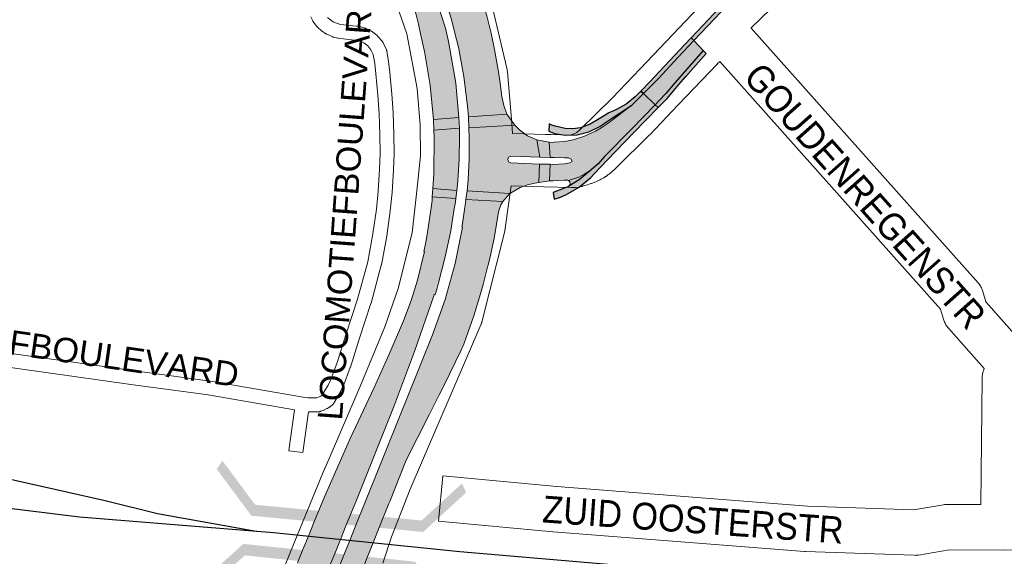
# Paper-space layout 'Layout1' of a CAD drawing. Header units: metres. Extents: x 123097 to 144122, y 392739 to 407589.
# Tile 256 of 256: x 134407 to 134689, y 396816 to 396969. Entities that reach past the tile are written whole.
import ezdxf
from ezdxf.enums import TextEntityAlignment as Align

# ---------------------------------------------------------------- set-up
doc = ezdxf.new("R2010")
doc.units = ezdxf.units.M
doc.header["$MEASUREMENT"] = 0
for name, color, linetype, lineweight in [('gs-anno-wegen algemeen tekst', 7, 'Continuous', 0), ('gs-knt-aanvullende hoofdweg', 7, 'Continuous', 0), ('gs-knt-paden', 7, 'Continuous', 0), ('gs-knt-spoorlijn', 7, 'Continuous', 30), ('gs-knt-wegen algemeen', 7, 'Continuous', 0), ('gs-symb-viaduct', 7, 'Continuous', 0), ('ir-ARC-asfalt-hoofdwegen-te inspecteren', 5, 'Continuous', 0), ('ir-ARC-fietspaden naastliggend- te inspecteren', 1, 'Continuous', 0)]:
    doc.layers.add(name, color=color, linetype=linetype, lineweight=lineweight)
doc.styles.add('Style-Arial', font='arial.ttf')

# ---------------------------------------------------------------- blocks, each defined once
blk = doc.blocks.new('gg0-viaduct_6')
at = {"layer": 'gs-symb-viaduct', "linetype": 'Continuous'}
blk.add_hatch(color=7, dxfattribs=at).paths.add_polyline_path([(-55.76, -16.89), (-58, -14), (-40, 0), (40, 0), (58, -14), (55.76, -16.89), (38.75, -3.66), (-38.75, -3.66)])

psp = doc.layouts.get("Layout1")

# ---------------------------------------------------------------- hatches: boundary and pattern name
at = {"layer": 'ir-ARC-asfalt-hoofdwegen-te inspecteren', "linetype": 'Continuous', "lineweight": 13, "extrusion": (0, 0, -1)}
for points in [[(-134531.763, 396963.639), (-134532.323, 396961.497), (-134533.923, 396953.053), (-134534.949, 396944.521), (-134535.202, 396941.467), (-134546.21, 396942.309), (-134545.309, 396944.77), (-134544.802, 396947.342), (-134544.219, 396951.812), (-134543.792, 396954.377), (-134542.685, 396960.808), (-134541.742, 396965.483), (-134540.56, 396970.103), (-134538.515, 396977.007), (-134536.082, 396983.784), (-134535.605, 396985.016), (-134534.449, 396987.803), (-134534.055, 396988.709), (-134524.682, 396985.151), (-134525.097, 396984.198), (-134526.249, 396981.466), (-134528.429, 396975.633), (-134530.269, 396969.684)], [(-134585.305, 396948.148), (-134581.987, 396944.853), (-134575.641, 396939.987), (-134573.683, 396938.59), (-134571.607, 396937.375), (-134568.479, 396935.951), (-134565.204, 396934.912), (-134562.848, 396934.447), (-134559.797, 396934.203), (-134559.445, 396934.196), (-134558.329, 396934.272), (-134558.653, 396929.873), (-134559.708, 396929.853), (-134562.704, 396929.732), (-134563.897, 396929.713), (-134564.584, 396929.414), (-134564.864, 396928.718), (-134564.264, 396928.308), (-134562.665, 396928.075), (-134559.607, 396927.887), (-134558.627, 396927.958), (-134558.439, 396923.123), (-134559.499, 396923.21), (-134562.527, 396923.325), (-134563.415, 396923.392), (-134563.629, 396923.366), (-134563.832, 396923.293), (-134566.774, 396924.209), (-134568.561, 396925.148), (-134570.245, 396926.26), (-134572.358, 396928.049), (-134574.207, 396930.111), (-134581.912, 396937.976), (-134588.661, 396944.984)], [(-134563.832, 396923.293), (-134564.283, 396922.834), (-134564.348, 396922.195), (-134563.998, 396921.655), (-134566.905, 396923.426), (-134570.245, 396926.26), (-134568.561, 396925.148), (-134566.774, 396924.209)]]:
    psp.add_hatch(color=5, dxfattribs=at).paths.add_polyline_path(points, flags=0)
at = {"layer": 'ir-ARC-asfalt-hoofdwegen-te inspecteren', "linetype": 'Continuous', "lineweight": 13}
for points in [[(134529.898, 396960.954), (134529.456, 396963.094), (134528.612, 396966.946), (134527.431, 396970.708), (134523.95, 396980.613), (134522.883, 396983.354), (134522.479, 396984.322), (134516.281, 396981.76), (134516.74, 396980.908), (134517.475, 396979.294), (134517.86, 396978.361), (134519.444, 396973.377), (134520.188, 396970.711), (134520.874, 396968.031), (134521.472, 396965.302), (134522.654, 396960.2), (134524.259, 396950.493), (134525.166, 396940.696), (134532.472, 396941.269), (134531.576, 396951.163)], [(134599.729, 396963.345), (134595.299, 396958.574), (134589.599, 396952.5), (134587.628, 396950.454), (134585.305, 396948.148), (134588.661, 396944.984), (134589.829, 396946.196), (134591.742, 396948.21), (134594.352, 396951.272), (134602.458, 396960.52)], [(134534.811, 396920.295), (134547.102, 396919.504), (134547.229, 396919.648), (134550.057, 396921.298), (134552.1, 396922.048), (134554.22, 396922.537), (134555.341, 396922.714), (134555.564, 396927.977), (134547.349, 396928.281), (134546.719, 396928.599), (134546.465, 396929.257), (134546.717, 396929.916), (134547.346, 396930.236), (134555.613, 396929.97), (134554.75, 396934.9), (134552.161, 396936.1), (134549.841, 396937.76), (134549.416, 396938.176), (134548.495, 396939.142), (134535.326, 396938.334), (134535.44, 396935.474), (134535.384, 396929.475), (134535.077, 396923.483)], [(134532.629, 396938.208), (134525.311, 396937.673), (134525.349, 396935.847), (134525.285, 396925.211), (134525.006, 396920.934), (134531.908, 396920.439), (134532.133, 396923.163), (134532.512, 396929.335), (134532.663, 396935.516)], [(134489.065, 396796.435), (134479.544, 396797.779), (134481.125, 396801.664), (134481.326, 396801.612), (134485.589, 396812.213), (134486.219, 396813.737), (134487.788, 396817.535), (134489.371, 396821.365), (134490.963, 396825.218), (134494.015, 396832.604), (134501.363, 396849.298), (134508.239, 396863.92), (134512.515, 396873.451), (134516.592, 396883.068), (134518.789, 396888.845), (134520.658, 396894.737), (134522.644, 396902.885), (134522.448, 396902.925), (134522.877, 396905.084), (134523.243, 396907.253), (134523.91, 396911.561), (134524.502, 396915.524), (134524.765, 396917.569), (134524.855, 396918.579), (134531.585, 396918.085), (134531.487, 396917.068), (134531.119, 396915.124), (134530.487, 396910.888), (134530.131, 396908.854), (134528.558, 396901.37), (134526.653, 396893.963), (134526.21, 396892.413), (134525.656, 396890.552), (134525.486, 396890.637), (134525.426, 396890.46), (134519.763, 396874.295), (134513.745, 396858.258), (134503.106, 396831.649), (134500.12, 396824.299), (134498.542, 396820.415), (134496.998, 396816.617), (134495.439, 396812.779), (134490.169, 396799.749), (134490.366, 396799.671), (134490.36, 396799.656)], [(134491.318, 396796.108), (134501.224, 396794.751), (134501.166, 396795.564), (134501.096, 396797.542), (134501.071, 396799.575), (134501.077, 396801.631), (134501.723, 396804.082), (134504.79, 396811.715), (134504.826, 396811.805), (134506.383, 396815.682), (134507.895, 396819.446), (134509.455, 396823.329), (134512.405, 396830.671), (134512.665, 396831.318), (134517.395, 396843.093), (134524.016, 396856.288), (134524.616, 396857.484), (134526.832, 396861.845), (134528.728, 396865.575), (134529.81, 396867.743), (134533.06, 396874.428), (134533.841, 396876.362), (134534.595, 396878.311), (134536.772, 396884.493), (134538.661, 396890.768), (134539.416, 396893.498), (134540.775, 396898.794), (134540.827, 396898.956), (134541.288, 396900.975), (134541.608, 396902.228), (134542.642, 396907.224), (134543.818, 396914.267), (134544.499, 396916.274), (134545.059, 396917.195), (134534.457, 396917.851), (134534.344, 396916.883), (134534.075, 396914.915), (134533.465, 396910.899), (134533.306, 396909.978), (134533.539, 396909.921), (134531.394, 396899.432), (134528.498, 396889.126), (134524.866, 396879.055), (134508.38, 396837.997), (134505.718, 396831.374), (134502.766, 396824.029), (134501.202, 396820.139), (134499.679, 396816.35), (134498.132, 396812.5), (134492.982, 396799.687), (134492.787, 396799.772), (134492.399, 396798.805)]]:
    psp.add_hatch(color=5, dxfattribs=at).paths.add_polyline_path(points, flags=0)
at = {"layer": 'ir-ARC-fietspaden naastliggend- te inspecteren', "linetype": 'Continuous', "lineweight": 30}
for points in [[(134584.541, 396948.868), (134585.305, 396948.148), (134587.628, 396950.454), (134589.599, 396952.5), (134595.299, 396958.574), (134599.729, 396963.345), (134598.956, 396964.145), (134597.068, 396962.151), (134587.142, 396951.565)], [(134602.458, 396960.52), (134594.352, 396951.272), (134591.742, 396948.21), (134589.829, 396946.196), (134588.661, 396944.984), (134589.533, 396944.162), (134592.081, 396946.783), (134595.464, 396950.779), (134597.43, 396953.061), (134603.285, 396959.664)], [(134575.314, 396940.476), (134581.987, 396944.853), (134585.305, 396948.148), (134584.541, 396948.868), (134582.907, 396947.268), (134580.366, 396945.132), (134577.463, 396943.522), (134575.426, 396942.652), (134574.371, 396942.002), (134572.684, 396940.89), (134570.075, 396939.44), (134567.278, 396938.396), (134565.093, 396938.086), (134562.889, 396938.197), (134560.056, 396938.809), (134559.076, 396939.149), (134558.29, 396939.504), (134558.257, 396937.367), (134559.883, 396936.735), (134562.944, 396936.218), (134566.378, 396936.373), (134569.707, 396937.232), (134572.788, 396938.758)]]:
    psp.add_hatch(color=1, dxfattribs=at).paths.add_polyline_path(points, flags=0)
at = {"layer": 'ir-ARC-fietspaden naastliggend- te inspecteren', "linetype": 'Continuous', "lineweight": 30, "extrusion": (0, 0, -1)}
psp.add_hatch(color=1, dxfattribs=at).paths.add_polyline_path([(-134574.207, 396930.111), (-134572.358, 396928.049), (-134570.245, 396926.26), (-134566.905, 396923.426), (-134563.998, 396921.655), (-134563.816, 396921.544), (-134562.446, 396920.991), (-134559.428, 396919.859), (-134559.714, 396917.907), (-134561.536, 396918.485), (-134563.133, 396919.152), (-134566.891, 396921.336), (-134570.222, 396924.128), (-134571.249, 396925.188), (-134574.918, 396929.108), (-134582.481, 396936.947), (-134589.533, 396944.162), (-134588.661, 396944.984), (-134581.912, 396937.976)], flags=0)

# ---------------------------------------------------------------- linework, layer by layer
at = {"layer": 'gs-knt-aanvullende hoofdweg', "color": 7, "linetype": 'Continuous', "flags": 128}
for points in [[(134754.553, 397096.444), (134713.468, 397058.686), (134650.03, 396999.888), (134616.223, 396967.009), (134616.151, 396966.933)], [(134584.414, 396955.268), (134601.197, 396972.922), (134601.205, 396972.931), (134605.365, 396977.39), (134605.62, 396977.65), (134639.623, 397010.719), (134639.754, 397010.843), (134659.218, 397028.884)], [(134473.492, 396791.437), (134476.749, 396798.738), (134477.98, 396801.498), (134477.985, 396801.509), (134485.432, 396819.895), (134485.451, 396819.941), (134494.07, 396840.825), (134494.079, 396840.846), (134494.124, 396840.953), (134504.069, 396864.028), (134511.242, 396881.333), (134515.069, 396892.338), (134519.095, 396908.301), (134520.405, 396920.314), (134520.407, 396920.335), (134521.438, 396930.298), (134521.387, 396939.107), (134520.493, 396949.605), (134517.526, 396965.279), (134512.415, 396980.2), (134511.926, 396981.227), (134508.905, 396987.569)], [(134541.27, 396976.537), (134546.173, 396955.413), (134546.245, 396955.062), (134546.301, 396954.707), (134546.34, 396954.351), (134547.486, 396940.862), (134547.839, 396936.703), (134557.234, 396936.464), (134557.273, 396936.463), (134558.831, 396936.424)], [(134607.202, 396957.406), (134606.581, 396956.748), (134606.556, 396956.722), (134595.288, 396944.908), (134595.282, 396944.902)], [(134558.831, 396936.424), (134558.876, 396936.422), (134558.879, 396936.422), (134558.883, 396936.422), (134564.353, 396936.248), (134565.151, 396936.498), (134566.207, 396936.983), (134567.126, 396937.756), (134576.371, 396946.836), (134584.408, 396955.262)], [(134584.408, 396955.262), (134584.41, 396955.265), (134584.414, 396955.268)], [(134584.408, 396955.262), (134584.41, 396955.265), (134584.414, 396955.268)], [(134595.277, 396944.896), (134587.155, 396936.381), (134586.983, 396936.206), (134577.444, 396926.838), (134577.234, 396926.64), (134577.082, 396926.505), (134577.018, 396926.449), (134575.47, 396925.117), (134575.253, 396924.937), (134575.028, 396924.765), (134574.839, 396924.625), (134574.723, 396924.54), (134574.636, 396924.478), (134574.566, 396924.428), (134574.521, 396924.397), (134574.472, 396924.362), (134574.375, 396924.299), (134574.286, 396924.241), (134574.214, 396924.195), (134573.999, 396924.068), (134573.949, 396924.039), (134573.448, 396923.756), (134573.165, 396923.605), (134572.876, 396923.466), (134572.07, 396923.099), (134571.841, 396922.999), (134570.737, 396922.541), (134570.699, 396922.526), (134570.403, 396922.411), (134570.334, 396922.387), (134570.297, 396922.374), (134569.265, 396922.018), (134568.86, 396921.892), (134567.881, 396921.616), (134567.835, 396921.604), (134567.774, 396921.586), (134567.525, 396921.525), (134567.494, 396921.518), (134567.452, 396921.51), (134567.165, 396921.451), (134567.128, 396921.446), (134566.802, 396921.395), (134565.823, 396921.269), (134565.527, 396921.237), (134565.425, 396921.229), (134565.359, 396921.226), (134565.23, 396921.217), (134565.025, 396921.21), (134564.933, 396921.208), (134564.635, 396921.212), (134564.625, 396921.212), (134556.853, 396921.449), (134556.834, 396921.449), (134547.437, 396921.688), (134546.887, 396917.738), (134545.746, 396909.555), (134545.704, 396909.291), (134545.68, 396909.159), (134545.67, 396909.115), (134545.653, 396909.028), (134545.593, 396908.768), (134539.146, 396883.024), (134539.067, 396882.733), (134539.038, 396882.637), (134539.017, 396882.573), (134538.977, 396882.446), (134538.91, 396882.257), (134538.895, 396882.219), (134538.875, 396882.163), (134538.762, 396881.885), (134518.538, 396834.79), (134513.178, 396821.128), (134510.695, 396813.61)], [(134595.282, 396944.902), (134595.28, 396944.899), (134595.277, 396944.896)], [(134595.282, 396944.902), (134595.28, 396944.899), (134595.277, 396944.896)]]:
    psp.add_lwpolyline(points, dxfattribs=at)
at = {"layer": 'gs-knt-paden', "color": 7, "linetype": 'Continuous', "flags": 128}
for points in [[(134357.121, 396880.323), (134439.027, 396868.787), (134461.251, 396865.787), (134461.326, 396865.775), (134487.904, 396861.154), (134489.236, 396860.953), (134491.762, 396860.995), (134492.25, 396861.184), (134492.879, 396861.487), (134493.198, 396861.667), (134493.354, 396861.8), (134494.994, 396864.65), (134495.752, 396866.238), (134497.58, 396871.078), (134500.167, 396879.304), (134500.175, 396879.329), (134503.44, 396889.253), (134506.348, 396899.937), (134507.86, 396908.006), (134508.833, 396915.015), (134509.348, 396920.159), (134509.76, 396926.52), (134509.891, 396930.99), (134509.851, 396936.362), (134509.629, 396942.476), (134509.212, 396947.683), (134508.653, 396953.87), (134508.344, 396956.827), (134507.931, 396959.317), (134507.288, 396960.68), (134506.349, 396961.818), (134505.206, 396962.672), (134504.309, 396963.095), (134503.418, 396963.349), (134502.626, 396963.465), (134501.67, 396963.537), (134501.61, 396963.542), (134501.549, 396963.549), (134497.98, 396964.037), (134497.895, 396964.05), (134497.811, 396964.067), (134496.531, 396964.355), (134496.449, 396964.375), (134496.368, 396964.399), (134496.288, 396964.426), (134496.209, 396964.457), (134496.131, 396964.491), (134494.665, 396965.167), (134494.597, 396965.2), (134494.529, 396965.236), (134494.463, 396965.274), (134494.399, 396965.315), (134493.32, 396966.028), (134493.247, 396966.079), (134493.176, 396966.133), (134493.107, 396966.19), (134492.068, 396967.096), (134492.008, 396967.151), (134491.95, 396967.208), (134491.894, 396967.267), (134491.841, 396967.329), (134491.79, 396967.393), (134490.842, 396968.637), (134490.791, 396968.707), (134490.742, 396968.78), (134490.697, 396968.855), (134490.656, 396968.932), (134490.617, 396969.01), (134490.071, 396970.19, -0.3845728)], [(134498.517, 396862.711), (134496.664, 396859.492), (134496.619, 396859.418), (134496.572, 396859.346), (134496.521, 396859.277), (134496.467, 396859.209), (134496.41, 396859.144), (134496.351, 396859.081), (134496.289, 396859.021), (134496.224, 396858.964), (134495.656, 396858.481), (134495.582, 396858.421), (134495.505, 396858.364), (134495.425, 396858.311), (134495.343, 396858.262), (134494.8, 396857.955), (134494.742, 396857.924), (134494.683, 396857.894), (134493.923, 396857.528), (134493.851, 396857.495), (134493.779, 396857.465), (134492.883, 396857.117), (134492.799, 396857.087), (134492.714, 396857.06), (134492.628, 396857.038), (134492.542, 396857.019), (134492.454, 396857.003), (134492.366, 396856.992), (134492.277, 396856.985), (134492.189, 396856.981), (134489.406, 396856.935), (134487.734, 396845.28, -0.3699389), (134487.724, 396845.272), (134483.763, 396845.84, -0.369936), (134483.755, 396845.851), (134485.426, 396857.501), (134485.426, 396857.505), (134460.675, 396861.808), (134438.483, 396864.804), (134438.472, 396864.806), (134356.556, 396876.343)]]:
    psp.add_lwpolyline(points, format="xyb", dxfattribs=at)
psp.add_lwpolyline([(134494.864, 396969.992), (134495.648, 396969.308), (134496.488, 396968.753), (134497.622, 396968.23), (134498.609, 396968.008), (134502.032, 396967.541), (134502.998, 396967.468), (134503.067, 396967.462), (134503.137, 396967.453), (134504.131, 396967.308), (134504.219, 396967.293), (134504.306, 396967.274), (134504.392, 396967.252), (134505.57, 396966.916), (134505.649, 396966.892), (134505.726, 396966.864), (134505.802, 396966.834), (134505.877, 396966.8), (134507.105, 396966.22), (134507.178, 396966.185), (134507.248, 396966.146), (134507.317, 396966.104), (134507.384, 396966.06), (134507.45, 396966.013), (134508.948, 396964.894), (134509.023, 396964.835), (134509.096, 396964.772), (134509.166, 396964.706), (134509.232, 396964.636), (134509.295, 396964.564), (134510.549, 396963.045), (134510.601, 396962.979), (134510.65, 396962.911), (134510.696, 396962.842), (134510.74, 396962.77), (134510.78, 396962.697), (134510.817, 396962.622), (134511.686, 396960.778), (134511.724, 396960.693), (134511.757, 396960.607), (134511.787, 396960.52), (134511.812, 396960.431), (134511.834, 396960.341), (134511.851, 396960.25), (134512.32, 396957.425), (134512.329, 396957.365), (134512.336, 396957.305), (134512.653, 396954.274), (134512.656, 396954.246), (134513.217, 396948.035), (134513.219, 396948.014), (134513.64, 396942.753), (134513.645, 396942.666), (134513.87, 396936.479), (134513.871, 396936.421), (134513.911, 396930.983), (134513.91, 396930.909), (134513.777, 396926.367), (134513.774, 396926.296), (134513.357, 396919.864), (134513.351, 396919.794), (134512.829, 396914.577), (134512.82, 396914.501), (134511.835, 396907.406), (134511.82, 396907.313), (134510.285, 396899.117), (134510.268, 396899.038), (134510.248, 396898.959), (134507.305, 396888.147), (134507.291, 396888.097), (134507.275, 396888.047), (134503.997, 396878.085), (134501.397, 396869.818), (134501.38, 396869.764), (134501.36, 396869.711), (134499.483, 396864.739), (134499.452, 396864.66), (134499.417, 396864.583), (134498.589, 396862.848), (134498.554, 396862.779), (134498.517, 396862.711)], dxfattribs=at)
at = {"layer": 'gs-knt-spoorlijn', "color": 7, "linetype": 'Continuous', "flags": 128}
for points in [[(133863.799, 396907.275), (133969.45, 396892.641), (134062.182, 396879.824), (134124.239, 396870.822), (134216.426, 396856.32), (134290.817, 396844.692), (134340.129, 396837.707), (134392.023, 396830.754), (134423.762, 396826.852), (134479.401, 396822.398), (134532.696, 396816.977), (134590.825, 396812.02), (134656.267, 396807.51), (134701.116, 396806.003), (134731.851, 396806.179), (134754.712, 396807.036), (134781.251, 396808.733), (134827.942, 396813.573), (134849.112, 396816.559), (134898.589, 396825.795), (134953.04, 396838.918), (134986.283, 396848.094), (135586.8, 397027.306)], [(133943.983, 396917.663), (134027.986, 396905.867), (134077.5, 396898.914), (134114.636, 396893.699), (134139.794, 396889.395), (134176.756, 396883.066), (134196.628, 396878.876), (134233.319, 396871.127), (134259.146, 396865.256), (134301.013, 396857.064), (134337.816, 396849.868), (134376.054, 396843.981), (134394.589, 396839.816), (134431.167, 396831.549), (134446.153, 396827.834), (134474.417, 396822.797)]]:
    psp.add_lwpolyline(points, dxfattribs=at)
at = {"layer": 'gs-knt-wegen algemeen', "color": 7, "linetype": 'Continuous', "flags": 128}
for points in [[(134616.151, 396966.933), (134681.153, 396893.978), (134681.342, 396893.755), (134681.522, 396893.524), (134681.691, 396893.285), (134681.849, 396893.038), (134681.996, 396892.785), (134682.131, 396892.526), (134682.254, 396892.26), (134682.366, 396891.99), (134682.465, 396891.714), (134682.552, 396891.435), (134683.393, 396888.487), (134692.329, 396878.401)], [(134681.918, 396830.386), (134682.325, 396866.688), (134682.336, 396866.991), (134682.36, 396867.293), (134682.399, 396867.594), (134682.452, 396867.892), (134682.518, 396868.188), (134682.598, 396868.48), (134682.692, 396868.769), (134682.799, 396869.052), (134682.919, 396869.331), (134682.937, 396869.369), (134672.667, 396880.96), (134672.479, 396881.182), (134672.302, 396881.412), (134672.134, 396881.65), (134671.977, 396881.895), (134671.832, 396882.147), (134671.698, 396882.405), (134671.575, 396882.669), (134671.465, 396882.938), (134671.366, 396883.212), (134671.28, 396883.489), (134670.441, 396886.428), (134607.202, 396957.406)]]:
    psp.add_lwpolyline(points, dxfattribs=at)
psp.add_lwpolyline([(134707.999, 396817.462), (134688.396, 396817.338), (134688.327, 396817.338), (134672.839, 396817.406), (134664.146, 396815.941), (134663.888, 396815.903), (134663.628, 396815.875), (134663.367, 396815.858), (134663.106, 396815.851), (134662.845, 396815.855), (134631.759, 396816.907), (134631.47, 396816.923), (134559.488, 396822.575), (134559.387, 396822.584), (134526.666, 396825.669, -0.3839152), (134526.657, 396825.679), (134527.877, 396838.623, -0.3839164), (134527.888, 396838.631), (134560.558, 396835.551), (134632.344, 396829.914), (134662.63, 396828.889), (134671.228, 396830.338), (134671.503, 396830.378), (134671.781, 396830.407), (134672.059, 396830.423), (134672.337, 396830.428), (134681.918, 396830.386)], format="xyb", dxfattribs=at)
at = {"layer": 'ir-ARC-asfalt-hoofdwegen-te inspecteren', "color": 5, "linetype": 'Continuous', "lineweight": 13}
for points in [[(134531.763, 396963.639), (134532.323, 396961.497), (134533.923, 396953.053), (134534.949, 396944.521), (134535.202, 396941.467), (134546.21, 396942.309), (134545.309, 396944.77), (134544.802, 396947.342), (134544.219, 396951.812), (134543.792, 396954.377), (134542.685, 396960.808), (134541.742, 396965.483), (134540.56, 396970.103), (134538.515, 396977.007), (134536.082, 396983.784), (134535.605, 396985.016), (134534.449, 396987.803), (134534.055, 396988.709), (134524.682, 396985.151), (134525.097, 396984.198), (134526.249, 396981.466), (134528.429, 396975.633), (134530.269, 396969.684)], [(134529.898, 396960.954), (134529.456, 396963.094), (134528.612, 396966.946), (134527.431, 396970.708), (134523.95, 396980.613), (134522.883, 396983.354), (134522.479, 396984.322), (134516.281, 396981.76), (134516.74, 396980.908), (134517.475, 396979.294), (134517.86, 396978.361), (134519.444, 396973.377), (134520.188, 396970.711), (134520.874, 396968.031), (134521.472, 396965.302), (134522.654, 396960.2), (134524.259, 396950.493), (134525.166, 396940.696), (134532.472, 396941.269), (134531.576, 396951.163)], [(134599.729, 396963.345), (134595.299, 396958.574), (134589.599, 396952.5), (134587.628, 396950.454), (134585.305, 396948.148), (134588.661, 396944.984), (134589.829, 396946.196), (134591.742, 396948.21), (134594.352, 396951.272), (134602.458, 396960.52)], [(134585.305, 396948.148), (134581.987, 396944.853), (134575.641, 396939.987), (134573.683, 396938.59), (134571.607, 396937.375), (134568.479, 396935.951), (134565.204, 396934.912), (134562.848, 396934.447), (134559.797, 396934.203), (134559.445, 396934.196), (134558.329, 396934.272), (134558.653, 396929.873), (134559.708, 396929.853), (134562.704, 396929.732), (134563.897, 396929.713), (134564.584, 396929.414), (134564.864, 396928.718), (134564.264, 396928.308), (134562.665, 396928.075), (134559.607, 396927.887), (134558.627, 396927.958), (134558.439, 396923.123), (134559.499, 396923.21), (134562.527, 396923.325), (134563.415, 396923.392), (134563.629, 396923.366), (134563.832, 396923.293), (134566.774, 396924.209), (134568.561, 396925.148), (134570.245, 396926.26), (134572.358, 396928.049), (134574.207, 396930.111), (134581.912, 396937.976), (134588.661, 396944.984)], [(134548.495, 396939.142), (134546.21, 396942.309), (134535.202, 396941.467), (134535.326, 396938.334)], [(134525.311, 396937.673), (134532.629, 396938.208), (134532.472, 396941.269), (134525.166, 396940.696)], [(134534.811, 396920.295), (134547.102, 396919.504), (134547.229, 396919.648), (134550.057, 396921.298), (134552.1, 396922.048), (134554.22, 396922.537), (134555.341, 396922.714), (134555.564, 396927.977), (134547.349, 396928.281), (134546.719, 396928.599), (134546.465, 396929.257), (134546.717, 396929.916), (134547.346, 396930.236), (134555.613, 396929.97), (134554.75, 396934.9), (134552.161, 396936.1), (134549.841, 396937.76), (134549.416, 396938.176), (134548.495, 396939.142), (134535.326, 396938.334), (134535.44, 396935.474), (134535.384, 396929.475), (134535.077, 396923.483)], [(134532.629, 396938.208), (134525.311, 396937.673), (134525.349, 396935.847), (134525.285, 396925.211), (134525.006, 396920.934), (134531.908, 396920.439), (134532.133, 396923.163), (134532.512, 396929.335), (134532.663, 396935.516)], [(134555.613, 396929.97), (134558.653, 396929.873), (134558.329, 396934.272), (134554.75, 396934.9)], [(134558.439, 396923.123), (134558.627, 396927.958), (134555.564, 396927.977), (134555.341, 396922.714)], [(134563.832, 396923.293), (134564.283, 396922.834), (134564.348, 396922.195), (134563.998, 396921.655), (134566.905, 396923.426), (134570.245, 396926.26), (134568.561, 396925.148), (134566.774, 396924.209)], [(134525.006, 396920.934), (134524.855, 396918.579), (134531.585, 396918.085), (134531.908, 396920.439)], [(134547.102, 396919.504), (134534.811, 396920.295), (134534.457, 396917.851), (134545.059, 396917.195)]]:
    psp.add_lwpolyline(points, close=True, dxfattribs=at)
for points in [[(134495.439, 396812.779), (134496.998, 396816.617), (134498.542, 396820.415), (134500.12, 396824.299), (134503.106, 396831.649), (134513.745, 396858.258), (134519.763, 396874.295), (134525.426, 396890.46), (134525.486, 396890.637), (134525.656, 396890.552), (134526.21, 396892.413), (134526.653, 396893.963), (134528.558, 396901.37), (134530.131, 396908.854), (134530.487, 396910.888), (134531.119, 396915.124), (134531.487, 396917.068), (134531.585, 396918.085), (134524.855, 396918.579), (134524.765, 396917.569), (134524.502, 396915.524), (134523.91, 396911.561), (134523.243, 396907.253), (134522.877, 396905.084), (134522.448, 396902.925), (134522.644, 396902.885), (134520.658, 396894.737), (134518.789, 396888.845), (134516.592, 396883.068), (134512.515, 396873.451), (134508.239, 396863.92), (134501.363, 396849.298), (134494.015, 396832.604), (134490.963, 396825.218), (134489.371, 396821.365), (134487.788, 396817.535), (134486.219, 396813.737)], [(134504.826, 396811.805), (134506.383, 396815.682), (134507.895, 396819.446), (134509.455, 396823.329), (134512.405, 396830.671), (134512.665, 396831.318), (134517.395, 396843.093), (134524.016, 396856.288), (134524.616, 396857.484), (134526.832, 396861.845), (134528.728, 396865.575), (134529.81, 396867.743), (134533.06, 396874.428), (134533.841, 396876.362), (134534.595, 396878.311), (134536.772, 396884.493), (134538.661, 396890.768), (134539.416, 396893.498), (134540.775, 396898.794), (134540.827, 396898.956), (134541.288, 396900.975), (134541.608, 396902.228), (134542.642, 396907.224), (134543.818, 396914.267), (134544.499, 396916.274), (134545.059, 396917.195), (134534.457, 396917.851), (134534.344, 396916.883), (134534.075, 396914.915), (134533.465, 396910.899), (134533.306, 396909.978), (134533.539, 396909.921), (134531.394, 396899.432), (134528.498, 396889.126), (134524.866, 396879.055), (134508.38, 396837.997), (134505.718, 396831.374), (134502.766, 396824.029), (134501.202, 396820.139), (134499.679, 396816.35), (134498.132, 396812.5)]]:
    psp.add_lwpolyline(points, dxfattribs=at)
at = {"layer": 'ir-ARC-asfalt-hoofdwegen-te inspecteren', "color": 5, "linetype": 'Continuous', "lineweight": 13, "extrusion": (0, 0, -1)}
for points in [[(-134548.495, 396939.142), (-134546.21, 396942.309), (-134535.326, 396938.334), (-134535.202, 396941.467)], [(-134555.613, 396929.97), (-134558.653, 396929.873), (-134554.75, 396934.9), (-134558.329, 396934.272)], [(-134558.439, 396923.123), (-134558.627, 396927.958), (-134555.341, 396922.714), (-134555.564, 396927.977)]]:
    psp.add_solid(points, dxfattribs=at)
at = {"layer": 'ir-ARC-asfalt-hoofdwegen-te inspecteren', "color": 5, "linetype": 'Continuous', "lineweight": 13}
for points in [[(134525.311, 396937.673), (134532.629, 396938.208), (134525.166, 396940.696), (134532.472, 396941.269)], [(134525.006, 396920.934), (134524.855, 396918.579), (134531.908, 396920.439), (134531.585, 396918.085)], [(134547.102, 396919.504), (134534.811, 396920.295), (134545.059, 396917.195), (134534.457, 396917.851)]]:
    psp.add_solid(points, dxfattribs=at)
at = {"layer": 'ir-ARC-fietspaden naastliggend- te inspecteren', "color": 1, "linetype": 'Continuous', "lineweight": 30}
for points in [[(134599.729, 396963.345), (134609.508, 396973.606), (134608.685, 396974.424), (134598.956, 396964.145)], [(134584.541, 396948.868), (134585.305, 396948.148), (134587.628, 396950.454), (134589.599, 396952.5), (134595.299, 396958.574), (134599.729, 396963.345), (134598.956, 396964.145), (134597.068, 396962.151), (134587.142, 396951.565)], [(134602.458, 396960.52), (134594.352, 396951.272), (134591.742, 396948.21), (134589.829, 396946.196), (134588.661, 396944.984), (134589.533, 396944.162), (134592.081, 396946.783), (134595.464, 396950.779), (134597.43, 396953.061), (134603.285, 396959.664)], [(134575.314, 396940.476), (134581.987, 396944.853), (134585.305, 396948.148), (134584.541, 396948.868), (134582.907, 396947.268), (134580.366, 396945.132), (134577.463, 396943.522), (134575.426, 396942.652), (134574.371, 396942.002), (134572.684, 396940.89), (134570.075, 396939.44), (134567.278, 396938.396), (134565.093, 396938.086), (134562.889, 396938.197), (134560.056, 396938.809), (134559.076, 396939.149), (134558.29, 396939.504), (134558.257, 396937.367), (134559.883, 396936.735), (134562.944, 396936.218), (134566.378, 396936.373), (134569.707, 396937.232), (134572.788, 396938.758)], [(134574.207, 396930.111), (134572.358, 396928.049), (134570.245, 396926.26), (134566.905, 396923.426), (134563.998, 396921.655), (134563.816, 396921.544), (134562.446, 396920.991), (134559.428, 396919.859), (134559.714, 396917.907), (134561.536, 396918.485), (134563.133, 396919.152), (134566.891, 396921.336), (134570.222, 396924.128), (134571.249, 396925.188), (134574.918, 396929.108), (134582.481, 396936.947), (134589.533, 396944.162), (134588.661, 396944.984), (134581.912, 396937.976)]]:
    psp.add_lwpolyline(points, close=True, dxfattribs=at)
at = {"layer": 'ir-ARC-fietspaden naastliggend- te inspecteren', "color": 1, "linetype": 'Continuous', "lineweight": 30, "extrusion": (0, 0, -1)}
psp.add_solid([(-134599.729, 396963.345), (-134609.508, 396973.606), (-134598.956, 396964.145), (-134608.685, 396974.424)], dxfattribs=at)

# ---------------------------------------------------------------- block references
at = {"layer": 'gs-symb-viaduct', "color": 7, "linetype": 'Continuous', "xscale": 0.6181038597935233, "zscale": 0.6181038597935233}
for p, yscale, rotation in [((134497.653, 396824.877), 0.8823114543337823, 174.6051543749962), ((134495.33, 396816.585), 0.8823114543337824, 354.0799971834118)]:
    psp.add_blockref('gg0-viaduct_6', p, dxfattribs=dict(at, yscale=yscale, rotation=rotation))

# ---------------------------------------------------------------- texts
at = {"layer": 'gs-anno-wegen algemeen tekst', "color": 7, "style": 'Style-Arial', "width": 0.909091}
for s, rotation, p in [('GOUDENREGENSTR', 311.6597, (134648.818, 396918.835)), ('ZUID OOSTERSTR', 355.923, (134599.533, 396826.083))]:
    psp.add_text(s, height=7.7, rotation=rotation, dxfattribs=at).set_placement(p, align=Align.MIDDLE_CENTER)
at = {"layer": 'gs-anno-wegen algemeen tekst', "color": 7, "char_height": 7, "width": 127.5, "attachment_point": 1, "line_spacing_factor": 0.6, "style": 'Style-Arial'}
for insert, rotation in [((134491.989, 396854.882), 85.86731), ((134346.191, 396888.859), 351.77571)]:
    psp.add_mtext('LOCOMOTIEFBOULEVARD\\P', dxfattribs=dict(at, insert=insert, rotation=rotation))

doc.saveas('drawing.dxf')
